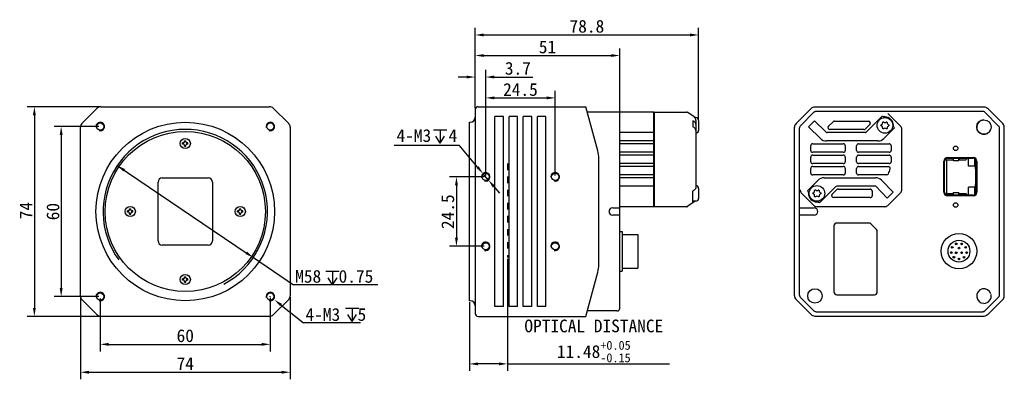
# Model space of a CAD drawing. Header units: millimetres. Extents: x 43 to 391, y 122 to 249.
import ezdxf

# ---------------------------------------------------------------- set-up
doc = ezdxf.new("R2010")
doc.units = ezdxf.units.MM
doc.header["$LTSCALE"] = 23.1
doc.header["$PDMODE"] = 3
doc.header["$PDSIZE"] = 8
doc.linetypes.add('DASHED', pattern=[0.2, 0.1, -0.1])
doc.layers.get('0').update_dxf_attribs({"linetype": 'CONTINUOUS'})
doc.layers.get('Defpoints').update_dxf_attribs({"linetype": 'CONTINUOUS'})
doc.layers.add('00_COMPONENTS', color=7, linetype='CONTINUOUS')
doc.layers.add('51__DRAFT_DIMS', color=7, linetype='CONTINUOUS')
doc.styles.get("Standard").update_dxf_attribs({"font": 'simfang.ttf'})
doc.dimstyles.new('DIMSTYLE_1', dxfattribs={"dimtxt": 3, "dimasz": 3, "dimexe": 2.5, "dimexo": 0.5, "dimgap": 0.75, "dimtad": 1, "dimdsep": 46, "dimtxsty": 'Standard', "dimblk": '_FILLED', "dimblk1": '_FILLED', "dimblk2": '_FILLED', "dimcen": 0.09, "dimclrt": 3, "dimazin": 2, "dimtp": 0.3, "dimtm": 0.3, "dimtfac": 1, "dimtofl": 0, "dimtmove": 0, "dimatfit": 3, "dimldrblk": '_FILLED', "dimfxl": 1, "dimtolj": 1, "dimarcsym": 0})
doc.dimstyles.new('DIMSTYLE_2', dxfattribs={"dimtxt": 3, "dimasz": 3, "dimexe": 2.5, "dimexo": 0.5, "dimtad": 1, "dimdsep": 46, "dimtxsty": 'Standard', "dimblk": '_FILLED', "dimblk1": '_FILLED', "dimblk2": '_FILLED', "dimcen": 0.09, "dimclrt": 3, "dimazin": 2, "dimtp": 0.3, "dimtm": 0.3, "dimtfac": 1, "dimtmove": 0, "dimatfit": 2, "dimldrblk": '_FILLED', "dimfxl": 1, "dimtolj": 1, "dimarcsym": 0})
doc.dimstyles.new('DIMSTYLE_4', dxfattribs={"dimtxt": 3, "dimasz": 3, "dimexe": 2.5, "dimexo": 0.5, "dimgap": 0.75, "dimtad": 1, "dimdec": 1, "dimdsep": 46, "dimtxsty": 'Standard', "dimblk": '_FILLED', "dimblk1": '_FILLED', "dimblk2": '_FILLED', "dimcen": 0.09, "dimclrt": 3, "dimadec": 1, "dimazin": 2, "dimtp": 0.3, "dimtm": 0.3, "dimtfac": 1, "dimtdec": 1, "dimtofl": 0, "dimtmove": 0, "dimatfit": 3, "dimldrblk": '_FILLED', "dimfxl": 1, "dimtolj": 1, "dimarcsym": 0})
doc.dimstyles.new('DIMSTYLE_5', dxfattribs={"dimtxt": 3, "dimasz": 3, "dimexe": 2.5, "dimexo": 0.5, "dimgap": 0.75, "dimtad": 1, "dimdsep": 46, "dimtxsty": 'Standard', "dimblk": '_FILLED', "dimblk1": '_FILLED', "dimblk2": '_FILLED', "dimcen": 0.09, "dimclrt": 3, "dimazin": 2, "dimtp": 0.2, "dimtm": 0.2, "dimtfac": 1, "dimtofl": 0, "dimtmove": 0, "dimatfit": 3, "dimldrblk": '_FILLED', "dimfxl": 1, "dimtolj": 1, "dimarcsym": 0})
doc.dimstyles.new('DIMSTYLE_6', dxfattribs={"dimtxt": 3, "dimasz": 3, "dimexe": 2.5, "dimexo": 0.5, "dimgap": 0.75, "dimtad": 1, "dimdec": 1, "dimdsep": 46, "dimtxsty": 'Standard', "dimblk": '_FILLED', "dimblk1": '_FILLED', "dimblk2": '_FILLED', "dimcen": 0.09, "dimclrt": 3, "dimadec": 1, "dimazin": 2, "dimtp": 0.1, "dimtm": 0.1, "dimtfac": 1, "dimtdec": 1, "dimtofl": 0, "dimtmove": 0, "dimatfit": 3, "dimldrblk": '_FILLED', "dimfxl": 1, "dimtolj": 1, "dimarcsym": 0})
doc.dimstyles.get("Standard").update_dxf_attribs({"dimtxt": 4.5, "dimasz": 3, "dimexe": 2.5, "dimexo": 0.5, "dimtad": 1, "dimdsep": 46, "dimtxsty": 'Standard', "dimblk": '_FILLED', "dimcen": 0.09, "dimclrt": 256, "dimazin": 2, "dimtp": 0.01, "dimtm": 0.01, "dimtfac": 1, "dimtofl": 0, "dimtmove": 0, "dimatfit": 3, "dimldrblk": '_FILLED', "dimfxl": 1, "dimtolj": 1, "dimarcsym": 0})

# ---------------------------------------------------------------- blocks, each defined once
blk = doc.blocks.new('_FILLED')
at = {"color": 0, "linetype": 'ByBlock'}
blk.add_solid([(0, 0), (-1, 0.17), (-1, -0.17)], dxfattribs=at)
blk = doc.blocks.new('*D1')
at = {"layer": '51__DRAFT_DIMS', "color": 3, "lineweight": -2}
for p, q in [((71.55, 218.42), (46.07, 218.42)), ((48.57, 215.42), (48.57, 147.42)), ((71.55, 144.42), (46.07, 144.42))]:
    blk.add_line(p, q, dxfattribs=at)
at = {"layer": 'Defpoints', "color": 0}
for p in [(72.05, 218.42), (48.57, 144.42), (72.05, 144.42)]:
    blk.add_point(p, dxfattribs=at)
at = {"layer": '51__DRAFT_DIMS', "color": 3, "linetype": 'ByBlock', "lineweight": -2, "xscale": 3, "yscale": 3, "zscale": 3}
for p, rotation in [((48.57, 218.42), 89.99999999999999), ((48.57, 144.42), 270)]:
    blk.add_blockref('_FILLED', p, dxfattribs=dict(at, rotation=rotation))
at = {"layer": '51__DRAFT_DIMS', "insert": (43.39, 181.74), "char_height": 4.5, "attachment_point": 2, "rotation": 90}
blk.add_mtext('\\A1;74', dxfattribs=at)
blk = doc.blocks.new('*D2')
at = {"layer": '51__DRAFT_DIMS', "color": 3, "lineweight": -2}
for p, q in [((71.3, 211.42), (55.52, 211.42)), ((58.02, 208.42), (58.02, 154.42)), ((71.3, 151.42), (55.52, 151.42))]:
    blk.add_line(p, q, dxfattribs=at)
at = {"layer": 'Defpoints', "color": 0}
for p in [(71.8, 211.42), (58.02, 151.42), (71.8, 151.42)]:
    blk.add_point(p, dxfattribs=at)
at = {"layer": '51__DRAFT_DIMS', "color": 3, "linetype": 'ByBlock', "lineweight": -2, "xscale": 3, "yscale": 3, "zscale": 3}
for p, rotation in [((58.02, 211.42), 89.99999999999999), ((58.02, 151.42), 270)]:
    blk.add_blockref('_FILLED', p, dxfattribs=dict(at, rotation=rotation))
at = {"layer": '51__DRAFT_DIMS', "insert": (52.84, 181.39), "char_height": 4.5, "attachment_point": 2, "rotation": 90}
blk.add_mtext('\\A1;60', dxfattribs=at)
blk = doc.blocks.new('*D3')
at = {"layer": '51__DRAFT_DIMS', "color": 3, "lineweight": -2}
for p, q in [((71.79, 150.7), (71.79, 132.05)), ((131.8, 150.92), (131.8, 132.05)), ((74.79, 134.55), (128.8, 134.55))]:
    blk.add_line(p, q, dxfattribs=at)
at = {"layer": 'Defpoints', "color": 0}
for p in [(71.79, 151.2), (131.8, 151.42), (131.8, 134.55)]:
    blk.add_point(p, dxfattribs=at)
at = {"layer": '51__DRAFT_DIMS', "color": 3, "linetype": 'ByBlock', "lineweight": -2, "xscale": 3, "yscale": 3, "zscale": 3, "rotation": 180}
blk.add_blockref('_FILLED', (71.79, 134.55), dxfattribs=at)
at = {"layer": '51__DRAFT_DIMS', "color": 3, "linetype": 'ByBlock', "lineweight": -2, "xscale": 3, "yscale": 3, "zscale": 3}
blk.add_blockref('_FILLED', (131.8, 134.55), dxfattribs=at)
at = {"layer": '51__DRAFT_DIMS', "color": 3, "insert": (101.8, 139.85), "char_height": 3, "attachment_point": 2}
blk.add_mtext('\\A1;{\\H1.5x;\\C0;60}', dxfattribs=at)
blk = doc.blocks.new('*D4')
at = {"layer": '51__DRAFT_DIMS', "color": 3, "lineweight": -2}
for p, q in [((64.8, 151.16), (64.8, 122.2)), ((138.8, 151.16), (138.8, 122.2)), ((67.8, 124.7), (135.8, 124.7))]:
    blk.add_line(p, q, dxfattribs=at)
at = {"layer": 'Defpoints', "color": 0}
for p in [(64.8, 151.66), (138.8, 151.66), (138.8, 124.7)]:
    blk.add_point(p, dxfattribs=at)
at = {"layer": '51__DRAFT_DIMS', "color": 3, "linetype": 'ByBlock', "lineweight": -2, "xscale": 3, "yscale": 3, "zscale": 3, "rotation": 180}
blk.add_blockref('_FILLED', (64.8, 124.7), dxfattribs=at)
at = {"layer": '51__DRAFT_DIMS', "color": 3, "linetype": 'ByBlock', "lineweight": -2, "xscale": 3, "yscale": 3, "zscale": 3}
blk.add_blockref('_FILLED', (138.8, 124.7), dxfattribs=at)
at = {"layer": '51__DRAFT_DIMS', "color": 3, "insert": (101.8, 130.01), "char_height": 3, "attachment_point": 2}
blk.add_mtext('\\A1;{\\A1;\\H1.5x;\\C0;74}', dxfattribs=at)
blk = doc.blocks.new('*D5')
at = {"layer": '51__DRAFT_DIMS', "color": 0, "lineweight": -2}
for p, q in [((77.79, 197.67), (123.34, 166.84)), ((125.82, 165.16), (139.95, 155.6)), ((169.74, 155.6), (139.95, 155.6))]:
    blk.add_line(p, q, dxfattribs=at)
at = {"layer": 'Defpoints', "color": 0}
for p in [(77.79, 197.67), (125.82, 165.16)]:
    blk.add_point(p, dxfattribs=at)
at = {"layer": '51__DRAFT_DIMS', "color": 0, "linetype": 'ByBlock', "lineweight": -2, "xscale": 3, "yscale": 3, "zscale": 3}
for p, rotation in [((77.79, 197.67), 145.9072370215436), ((125.82, 165.16), 325.9072370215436)]:
    blk.add_blockref('_FILLED', p, dxfattribs=dict(at, rotation=rotation))
at = {"layer": '51__DRAFT_DIMS', "color": 3, "insert": (140.58, 160.8), "char_height": 3, "attachment_point": 1}
blk.add_mtext('\\A1;{\\H1.5x;\\C256;M\\A1;58  0.75}', dxfattribs=at)
blk = doc.blocks.new('*D7')
at = {"layer": '51__DRAFT_DIMS', "color": 3, "lineweight": -2}
for p, q in [((204.07, 217.92), (204.07, 238.98)), ((207.07, 236.48), (252.09, 236.48)), ((255.09, 211.72), (255.09, 238.98))]:
    blk.add_line(p, q, dxfattribs=at)
at = {"layer": 'Defpoints', "color": 0}
for p in [(255.09, 236.48), (204.07, 217.42), (255.09, 211.22)]:
    blk.add_point(p, dxfattribs=at)
at = {"layer": '51__DRAFT_DIMS', "color": 3, "linetype": 'ByBlock', "lineweight": -2, "xscale": 3, "yscale": 3, "zscale": 3, "rotation": 180}
blk.add_blockref('_FILLED', (204.07, 236.48), dxfattribs=at)
at = {"layer": '51__DRAFT_DIMS', "color": 3, "linetype": 'ByBlock', "lineweight": -2, "xscale": 3, "yscale": 3, "zscale": 3}
blk.add_blockref('_FILLED', (255.09, 236.48), dxfattribs=at)
at = {"layer": '51__DRAFT_DIMS', "color": 3, "insert": (229.58, 241.78), "char_height": 3, "attachment_point": 2}
blk.add_mtext('\\A1;{{\\H1.5x;\\C0;51}}', dxfattribs=at)
blk = doc.blocks.new('*D8')
at = {"layer": '51__DRAFT_DIMS', "color": 3, "lineweight": -2}
for p, q in [((204.07, 217.92), (204.07, 246.24)), ((207.07, 243.74), (279.89, 243.74)), ((282.89, 214.07), (282.89, 246.24))]:
    blk.add_line(p, q, dxfattribs=at)
at = {"layer": 'Defpoints', "color": 0}
for p in [(282.89, 243.74), (204.07, 217.42), (282.89, 213.57)]:
    blk.add_point(p, dxfattribs=at)
at = {"layer": '51__DRAFT_DIMS', "color": 3, "linetype": 'ByBlock', "lineweight": -2, "xscale": 3, "yscale": 3, "zscale": 3}
for p, rotation in [((204.07, 243.74), 179.9999958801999), ((282.89, 243.74), 359.9999958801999)]:
    blk.add_blockref('_FILLED', p, dxfattribs=dict(at, rotation=rotation))
at = {"layer": '51__DRAFT_DIMS', "color": 3, "insert": (243.48, 249.06), "char_height": 3, "attachment_point": 2, "rotation": 360}
blk.add_mtext('\\A1;{{\\H1.5x;\\C256;78.8}}', dxfattribs=at)
blk = doc.blocks.new('*D10')
at = {"layer": '51__DRAFT_DIMS', "color": 0, "lineweight": -2}
for p, q in [((207.29, 193.67), (194.97, 193.67)), ((197.47, 190.67), (197.47, 172.17)), ((207.29, 169.17), (194.97, 169.17))]:
    blk.add_line(p, q, dxfattribs=at)
at = {"layer": 'Defpoints', "color": 0}
for p in [(207.79, 193.67), (197.47, 169.17), (207.79, 169.17)]:
    blk.add_point(p, dxfattribs=at)
at = {"layer": '51__DRAFT_DIMS', "color": 0, "linetype": 'ByBlock', "lineweight": -2, "xscale": 3, "yscale": 3, "zscale": 3}
for p, rotation in [((197.47, 193.67), 90), ((197.47, 169.17), 270)]:
    blk.add_blockref('_FILLED', p, dxfattribs=dict(at, rotation=rotation))
at = {"layer": '51__DRAFT_DIMS', "color": 3, "insert": (192.14, 181.36), "char_height": 3, "attachment_point": 2, "rotation": 90}
blk.add_mtext('\\A1;{{\\H1.5x;24.5}}', dxfattribs=at)
blk = doc.blocks.new('*D11')
at = {"layer": '51__DRAFT_DIMS', "color": 3, "lineweight": -2}
for p, q in [((204.07, 217.92), (204.07, 231.39)), ((207.79, 194.17), (207.79, 231.39)), ((201.07, 228.89), (198.07, 228.89)), ((210.79, 228.89), (224.4, 228.89))]:
    blk.add_line(p, q, dxfattribs=at)
at = {"layer": 'Defpoints', "color": 0}
for p in [(207.79, 228.89), (204.07, 217.42), (207.79, 193.67)]:
    blk.add_point(p, dxfattribs=at)
at = {"layer": '51__DRAFT_DIMS', "color": 3, "linetype": 'ByBlock', "lineweight": -2, "xscale": 3, "yscale": 3, "zscale": 3}
blk.add_blockref('_FILLED', (204.07, 228.89), dxfattribs=at)
at = {"layer": '51__DRAFT_DIMS', "color": 3, "linetype": 'ByBlock', "lineweight": -2, "xscale": 3, "yscale": 3, "zscale": 3, "rotation": 180}
blk.add_blockref('_FILLED', (207.79, 228.89), dxfattribs=at)
at = {"layer": '51__DRAFT_DIMS', "color": 3, "insert": (214.54, 234.22), "char_height": 3, "attachment_point": 1}
blk.add_mtext('\\A1;{{\\H1.5x;3.7}}', dxfattribs=at)
blk = doc.blocks.new('*D14')
at = {"layer": '51__DRAFT_DIMS', "color": 0, "lineweight": -2}
for p, q in [((215.44, 164.76), (215.44, 125.15)), ((202.06, 149.42), (202.06, 125.15)), ((212.44, 127.65), (205.06, 127.65)), ((215.44, 127.65), (272.66, 127.65))]:
    blk.add_line(p, q, dxfattribs=at)
at = {"layer": 'Defpoints', "color": 0}
for p in [(215.44, 165.26), (202.06, 149.92), (202.06, 127.65)]:
    blk.add_point(p, dxfattribs=at)
at = {"layer": '51__DRAFT_DIMS', "color": 0, "linetype": 'ByBlock', "lineweight": -2, "xscale": 3, "yscale": 3, "zscale": 3, "rotation": 180}
blk.add_blockref('_FILLED', (202.06, 127.65), dxfattribs=at)
at = {"layer": '51__DRAFT_DIMS', "color": 0, "linetype": 'ByBlock', "lineweight": -2, "xscale": 3, "yscale": 3, "zscale": 3}
blk.add_blockref('_FILLED', (215.44, 127.65), dxfattribs=at)
at = {"layer": '51__DRAFT_DIMS', "insert": (245.92, 135.76), "char_height": 4.5, "attachment_point": 5}
blk.add_mtext('\\A1;OPTICAL DISTANCE\\P11.48{{\\H0.7x;\\S+0.05^ -0.15;}}', dxfattribs=at)
blk = doc.blocks.new('*D15')
at = {"layer": '51__DRAFT_DIMS', "color": 3, "lineweight": -2}
for p, q in [((207.79, 194.17), (207.79, 224.03)), ((232.29, 194.17), (232.29, 224.03)), ((210.79, 221.53), (229.29, 221.53))]:
    blk.add_line(p, q, dxfattribs=at)
at = {"layer": 'Defpoints', "color": 0}
for p in [(232.29, 221.53), (207.79, 193.67), (232.29, 193.67)]:
    blk.add_point(p, dxfattribs=at)
at = {"layer": '51__DRAFT_DIMS', "color": 3, "linetype": 'ByBlock', "lineweight": -2, "xscale": 3, "yscale": 3, "zscale": 3, "rotation": 180}
blk.add_blockref('_FILLED', (207.79, 221.53), dxfattribs=at)
at = {"layer": '51__DRAFT_DIMS', "color": 3, "linetype": 'ByBlock', "lineweight": -2, "xscale": 3, "yscale": 3, "zscale": 3}
blk.add_blockref('_FILLED', (232.29, 221.53), dxfattribs=at)
at = {"layer": '51__DRAFT_DIMS', "insert": (220.04, 224.45), "char_height": 4.5, "attachment_point": 5}
blk.add_mtext('\\A1;24.5', dxfattribs=at)

msp = doc.modelspace()

# ---------------------------------------------------------------- linework, layer by layer
at = {"color": 3}
for p, q in [((189.355, 210.295), (194.084, 210.295)), ((191.72, 210.295), (191.72, 205.558)), ((191.72, 205.558), (190.155, 208.011)), ((191.72, 205.558), (193.284, 208.011)), ((151.407, 160.334), (156.136, 160.334)), ((153.771, 160.334), (153.771, 155.598)), ((153.771, 155.598), (152.207, 158.051)), ((153.771, 155.598), (155.336, 158.051)), ((158.33, 147.333), (163.059, 147.333)), ((160.695, 147.333), (160.695, 142.597)), ((160.695, 142.597), (159.13, 145.05)), ((160.695, 142.597), (162.259, 145.05))]:
    msp.add_line(p, q, dxfattribs=at)
for p, q in [((372.469, 199.703), (372.789, 199.703)), ((375.009, 199.703), (374.689, 199.703))]:
    msp.add_line(p, q)
for centre in [(383.534, 211.218), (323.934, 151.618)]:
    msp.add_circle(centre, 2.55)
at = {"color": 252}
for centre in [(71.805, 211.418), (131.805, 211.418), (207.794, 193.668), (232.294, 193.668), (207.794, 169.168), (232.294, 169.168), (71.805, 151.418), (131.805, 151.418)]:
    msp.add_arc(centre, 1.5, 255, 195, dxfattribs=at)
at = {"color": 4}
msp.add_solid([(72.589, 172.797), (72.589, 172.797), (72.589, 172.797)], dxfattribs=at)
at = {"layer": '00_COMPONENTS', "color": 7}
for p, q in [((65.332, 212.445), (70.777, 217.89)), ((72.05, 218.418), (131.559, 218.418)), ((132.832, 217.89), (138.277, 212.445)), ((204.074, 217.418), (204.074, 145.418)), ((205.075, 218.418), (205.073, 218.418)), ((247.354, 202.789), (243.166, 218.418)), ((267.094, 216.518), (243.675, 216.518)), ((255.094, 147.318), (255.094, 216.518)), ((267.094, 216.318), (267.294, 216.518)), ((267.094, 183.118), (267.094, 216.518)), ((267.294, 183.118), (267.294, 216.518)), ((267.294, 216.518), (278.64, 216.518)), ((281.269, 214.839), (279.102, 216.371)), ((322.707, 217.89), (317.262, 212.445)), ((323.599, 216.445), (318.739, 211.585)), ((323.98, 218.418), (383.489, 218.418)), ((383.075, 216.775), (324.394, 216.775)), ((354.166, 211.586), (349.703, 216.049)), ((388.73, 211.585), (383.87, 216.445)), ((390.207, 212.445), (384.762, 217.89)), ((202.064, 149.918), (202.064, 212.918)), ((202.064, 212.918), (202.274, 212.918)), ((211.044, 147.918), (211.044, 214.918)), ((214.044, 214.918), (211.044, 214.918)), ((214.044, 147.918), (214.044, 214.918)), ((216.044, 147.918), (216.044, 214.918)), ((219.044, 214.918), (216.044, 214.918)), ((219.044, 147.918), (219.044, 214.918)), ((221.044, 147.918), (221.044, 214.918)), ((224.044, 214.918), (221.044, 214.918)), ((224.044, 147.918), (224.044, 214.918)), ((226.044, 147.918), (226.044, 214.918)), ((229.044, 214.918), (226.044, 214.918)), ((229.044, 147.918), (229.044, 214.918)), ((280.894, 213.464), (280.894, 211.343)), ((281.309, 213.171), (280.894, 213.464)), ((281.894, 214.568), (281.563, 214.568)), ((281.894, 213.588), (281.894, 213.628)), ((281.894, 213.573), (281.894, 189.996)), ((282.894, 213.568), (282.894, 210.068)), ((323.809, 213.464), (321.688, 211.343)), ((327.751, 209.523), (323.809, 213.464)), ((328.714, 211.513), (330.314, 213.113)), ((330.809, 213.318), (342.788, 213.318)), ((343.282, 212.123), (341.682, 210.523)), ((342.097, 209.523), (347.636, 215.062)), ((64.805, 151.663), (64.805, 211.172)), ((138.805, 211.172), (138.805, 151.663)), ((255.094, 206.318), (255.094, 209.318)), ((267.094, 209.318), (255.094, 209.318)), ((281.309, 211.05), (280.894, 211.343)), ((316.734, 151.663), (316.734, 211.172)), ((318.41, 210.79), (318.41, 152.045)), ((325.834, 207.196), (321.688, 211.343)), ((341.764, 209.318), (328.246, 209.318)), ((341.188, 210.318), (329.209, 210.318)), ((348.256, 207.196), (351.991, 210.932)), ((351.991, 210.932), (351.849, 211.074)), ((354.634, 189.18), (354.634, 210.455)), ((389.059, 152.045), (389.059, 210.79)), ((390.734, 151.663), (390.734, 211.172)), ((100.855, 205.168), (100.855, 205.668)), ((101.255, 205.668), (100.855, 205.668)), ((101.255, 205.168), (100.855, 205.168)), ((101.555, 205.968), (101.555, 206.368)), ((101.555, 206.368), (102.055, 206.368)), ((102.055, 205.968), (102.055, 206.368)), ((102.755, 205.668), (102.355, 205.668)), ((102.755, 205.168), (102.355, 205.168)), ((102.755, 205.168), (102.755, 205.668)), ((267.094, 206.318), (255.094, 206.318)), ((255.094, 202.318), (255.094, 205.318)), ((267.094, 205.318), (255.094, 205.318)), ((323.134, 205.318), (333.934, 205.318)), ((346.134, 206.318), (327.956, 206.318)), ((339.334, 205.318), (350.134, 205.318)), ((101.555, 204.468), (101.555, 204.868)), ((101.555, 204.468), (102.055, 204.468)), ((102.055, 204.468), (102.055, 204.868)), ((267.094, 202.318), (255.094, 202.318)), ((322.434, 203.018), (322.434, 204.618)), ((333.934, 202.318), (323.134, 202.318)), ((334.634, 204.618), (334.634, 203.018)), ((338.634, 203.018), (338.634, 204.618)), ((350.134, 202.318), (339.334, 202.318)), ((350.834, 204.618), (350.834, 203.018)), ((247.694, 162.634), (247.694, 200.201)), ((255.094, 198.318), (255.094, 201.318)), ((267.094, 201.318), (255.094, 201.318)), ((267.094, 198.318), (255.094, 198.318)), ((322.434, 199.018), (322.434, 200.618)), ((323.134, 201.318), (333.934, 201.318)), ((333.934, 198.318), (323.134, 198.318)), ((334.634, 200.618), (334.634, 199.018)), ((338.634, 199.018), (338.634, 200.618)), ((339.334, 201.318), (350.134, 201.318)), ((350.134, 198.318), (339.334, 198.318)), ((350.834, 200.618), (350.834, 199.018)), ((369.394, 188.218), (369.394, 199.218)), ((369.694, 188.218), (369.694, 199.218)), ((370.045, 199.977), (370.319, 199.703)), ((370.319, 199.703), (370.319, 187.763)), ((370.319, 199.703), (372.469, 199.703)), ((370.694, 200.518), (379.784, 200.518)), ((370.694, 200.218), (379.784, 200.218)), ((372.789, 199.283), (372.789, 200.218)), ((374.689, 199.283), (372.789, 199.283)), ((374.689, 199.283), (374.689, 200.218)), ((375.009, 199.703), (377.149, 199.703)), ((377.149, 199.703), (377.579, 200.133)), ((378.079, 197.403), (378.079, 200.218)), ((380.379, 197.403), (380.379, 200.021)), ((380.529, 196.495), (380.529, 199.885)), ((380.784, 199.218), (380.784, 188.218)), ((381.084, 199.218), (381.084, 188.218)), ((255.094, 194.318), (255.094, 197.318)), ((267.094, 197.318), (255.094, 197.318)), ((322.434, 195.018), (322.434, 196.618)), ((323.134, 197.318), (333.934, 197.318)), ((334.634, 196.618), (334.634, 195.018)), ((338.634, 195.018), (338.634, 196.618)), ((339.334, 197.318), (349.75, 197.318)), ((380.379, 197.403), (378.079, 197.403)), ((380.738, 191.323), (380.738, 196.143)), ((92.205, 171.068), (92.205, 191.768)), ((93.705, 193.268), (109.905, 193.268)), ((111.405, 191.768), (111.405, 171.068)), ((267.094, 194.318), (255.094, 194.318)), ((255.094, 190.318), (255.094, 193.318)), ((267.094, 193.318), (255.094, 193.318)), ((321.277, 188.703), (325.013, 192.439)), ((333.934, 194.318), (323.134, 194.318)), ((327.134, 193.318), (345.313, 193.318)), ((349.252, 194.318), (339.334, 194.318)), ((347.434, 192.439), (351.581, 188.293)), ((267.094, 190.318), (255.094, 190.318)), ((281.309, 188.996), (280.894, 188.703)), ((280.894, 188.703), (280.894, 188.561)), ((280.894, 184.574), (280.894, 188.561)), ((282.894, 189.568), (282.894, 186.068)), ((319.103, 188.049), (323.566, 183.586)), ((321.277, 188.703), (321.419, 188.561)), ((325.633, 184.574), (331.172, 190.113)), ((329.986, 187.513), (331.586, 189.113)), ((345.359, 190.322), (331.667, 190.318)), ((332.081, 189.318), (343.434, 189.318)), ((344.123, 188.734), (343.899, 189.139)), ((344.134, 188.618), (344.134, 187.018)), ((349.459, 186.171), (345.359, 190.322)), ((349.459, 186.171), (351.581, 188.293)), ((354.166, 188.049), (349.703, 183.586)), ((370.319, 187.763), (370.028, 187.472)), ((370.319, 187.763), (372.789, 187.763)), ((372.789, 187.218), (372.789, 188.183)), ((372.789, 188.183), (374.689, 188.183)), ((374.689, 187.218), (374.689, 188.183)), ((374.689, 187.763), (377.149, 187.763)), ((377.149, 187.763), (377.579, 187.333)), ((378.079, 187.218), (378.079, 190.063)), ((380.379, 190.063), (378.079, 190.063)), ((380.379, 187.414), (380.379, 190.063)), ((380.529, 187.55), (380.529, 190.972)), ((281.269, 184.797), (279.102, 183.264)), ((281.894, 185.068), (280.894, 185.068)), ((343.434, 186.318), (330.481, 186.318)), ((379.784, 187.218), (370.694, 187.218)), ((379.784, 186.918), (370.694, 186.918)), ((81.855, 181.668), (81.455, 181.668)), ((81.455, 181.168), (81.455, 181.668)), ((81.855, 181.168), (81.455, 181.168)), ((82.155, 182.368), (82.655, 182.368)), ((82.155, 181.968), (82.155, 182.368)), ((82.155, 180.468), (82.155, 180.868)), ((82.655, 181.968), (82.655, 182.368)), ((82.655, 180.468), (82.655, 180.868)), ((83.355, 181.668), (82.955, 181.668)), ((83.355, 181.168), (82.955, 181.168)), ((83.355, 181.168), (83.355, 181.668)), ((120.255, 181.168), (120.255, 181.668)), ((120.655, 181.668), (120.255, 181.668)), ((120.655, 181.168), (120.255, 181.168)), ((120.955, 181.968), (120.955, 182.368)), ((120.955, 182.368), (121.455, 182.368)), ((120.955, 180.468), (120.955, 180.868)), ((121.455, 181.968), (121.455, 182.368)), ((121.455, 180.468), (121.455, 180.868)), ((122.155, 181.668), (121.755, 181.668)), ((122.155, 181.168), (121.755, 181.168)), ((122.155, 181.168), (122.155, 181.668)), ((252.594, 182.718), (254.094, 182.718)), ((267.094, 183.118), (255.094, 183.118)), ((267.094, 183.318), (267.294, 183.118)), ((278.64, 183.118), (267.294, 183.118)), ((319.634, 182.718), (323.634, 182.718)), ((348.572, 183.118), (324.697, 183.118)), ((82.155, 180.468), (82.655, 180.468)), ((120.955, 180.468), (121.455, 180.468)), ((254.094, 180.118), (252.594, 180.118)), ((323.634, 180.118), (319.634, 180.118)), ((342.92, 177.368), (331.634, 177.368)), ((255.094, 174.418), (255.894, 174.418)), ((255.894, 174.418), (255.894, 160.418)), ((330.634, 176.368), (330.634, 153.068)), ((343.627, 177.075), (345.641, 175.061)), ((345.934, 153.068), (345.934, 174.353)), ((255.894, 173.368), (261.394, 173.368)), ((261.394, 173.367), (261.394, 161.468)), ((109.905, 169.568), (93.705, 169.568)), ((243.166, 144.418), (247.354, 160.046)), ((255.094, 160.418), (255.894, 160.418)), ((255.894, 161.468), (261.394, 161.468)), ((101.255, 157.668), (100.855, 157.668)), ((100.855, 157.168), (100.855, 157.668)), ((101.255, 157.168), (100.855, 157.168)), ((101.555, 158.368), (102.055, 158.368)), ((101.555, 157.968), (101.555, 158.368)), ((101.555, 156.468), (101.555, 156.868)), ((101.555, 156.468), (102.055, 156.468)), ((102.055, 157.968), (102.055, 158.368)), ((102.055, 156.468), (102.055, 156.868)), ((102.755, 157.668), (102.355, 157.668)), ((102.755, 157.168), (102.355, 157.168)), ((102.755, 157.168), (102.755, 157.668)), ((70.777, 144.945), (65.332, 150.39)), ((138.277, 150.39), (132.832, 144.945)), ((202.274, 149.918), (202.064, 149.918)), ((317.262, 150.39), (322.707, 144.945)), ((318.739, 151.25), (323.599, 146.39)), ((331.634, 152.068), (344.934, 152.068)), ((383.87, 146.39), (388.73, 151.25)), ((384.762, 144.945), (390.207, 150.39)), ((214.044, 147.918), (211.044, 147.918)), ((219.044, 147.918), (216.044, 147.918)), ((224.044, 147.918), (221.044, 147.918)), ((229.044, 147.918), (226.044, 147.918)), ((254.094, 146.318), (243.675, 146.318)), ((254.096, 146.318), (254.148, 146.319)), ((324.394, 146.061), (383.075, 146.061)), ((131.559, 144.418), (72.05, 144.418)), ((383.489, 144.418), (323.98, 144.418))]:
    msp.add_line(p, q, dxfattribs=at)
for points in [[(281.894, 213.628), (281.886, 213.76), (281.872, 213.87)], [(254.148, 146.319), (254.199, 146.323), (254.249, 146.33), (254.298, 146.339), (254.347, 146.35), (254.393, 146.363), (254.439, 146.379), (254.483, 146.396), (254.526, 146.416), (254.568, 146.437), (254.608, 146.459), (254.646, 146.484), (254.683, 146.509), (254.718, 146.536), (254.752, 146.564), (254.784, 146.593), (254.815, 146.624), (254.843, 146.655), (254.871, 146.687), (254.896, 146.72), (254.92, 146.753), (254.942, 146.787), (254.963, 146.822), (254.982, 146.857), (255, 146.893), (255.016, 146.929), (255.03, 146.964), (255.043, 147), (255.054, 147.036), (255.064, 147.071), (255.072, 147.105), (255.078, 147.139), (255.084, 147.172), (255.088, 147.204), (255.091, 147.235), (255.093, 147.263), (255.094, 147.288), (255.095, 147.31), (255.095, 147.318)]]:
    msp.add_lwpolyline(points, dxfattribs=at)
for centre, radius in [((101.805, 181.418), 31.5), ((71.805, 211.418), 1.25), ((131.805, 211.418), 1.25), ((348.634, 211.818), 2.75), ((101.805, 205.418), 1.8), ((373.554, 203.718), 0.8), ((207.794, 193.668), 1.25), ((207.794, 193.668), 1.25), ((232.294, 193.668), 1.25), ((324.634, 187.818), 2.75), ((373.554, 183.718), 0.8), ((82.405, 181.418), 1.8), ((121.205, 181.418), 1.8), ((374.734, 167.418), 6.262), ((207.794, 169.168), 1.25), ((207.794, 169.168), 1.25), ((232.294, 169.168), 1.25), ((374.734, 167.418), 3.85), ((373.784, 169.998), 0.3), ((375.684, 169.998), 0.3), ((372.024, 166.938), 0.3), ((372.354, 168.798), 0.3), ((373.784, 166.868), 0.3), ((374.734, 168.518), 0.3), ((375.684, 166.868), 0.3), ((377.114, 168.798), 0.3), ((377.444, 166.938), 0.3), ((372.964, 165.308), 0.3), ((374.734, 164.668), 0.3), ((376.504, 165.308), 0.3), ((101.805, 157.418), 1.8), ((71.805, 151.418), 1.25), ((131.805, 151.418), 1.25)]:
    msp.add_circle(centre, radius, dxfattribs=at)
for centre, radius, start, end in [((72.05, 216.618), 1.8, 90, 135), ((131.559, 216.618), 1.8, 45, 90), ((205.074, 217.418), 1, 90, 180), ((278.64, 215.718), 0.8, 54.73969, 90), ((278.639, 215.715), 0.803, 61.60849, 62.56571), ((278.64, 215.717), 0.801, 54.74995, 61.61262), ((278.639, 215.716), 0.802, 58.69723, 61.01045), ((278.641, 215.719), 0.798, 54.74341, 58.69931), ((66.605, 211.172), 1.8, 135.00024, 179.99976), ((137.005, 211.172), 1.8, 0, 45), ((202.274, 214.718), 1.8, 270, 0), ((280.434, 213.623), 1.474, 43.65127, 47.06831), ((280.473, 213.66), 1.42, 40.67982, 43.64617), ((280.501, 213.684), 1.383, 37.62806, 40.6784), ((280.52, 213.699), 1.359, 34.42413, 37.62658), ((280.103, 213.595), 1.791, 5.0867, 8.85785), ((279.873, 213.575), 2.022, 359.9352, 5.05084), ((281.894, 213.568), 1, 0, 90), ((318.534, 211.172), 1.8, 135, 180), ((330.809, 212.618), 0.7, 90, 135), ((342.788, 212.618), 0.7, 315, 90), ((347.351, 212.558), 0.462, 296.76577, 3.23423), ((347.327, 213.929), 1.174, 61.05956, 74.77294), ((348.634, 213.191), 0.372, 235.30431, 304.69569), ((348.634, 211.818), 3, 359.53579, 90.57453), ((349.944, 212.574), 0.488, 177.1925, 242.8075), ((383.534, 211.218), 2.55, 90, 342.48724), ((388.934, 211.172), 1.8, 0, 45), ((281.894, 210.068), 1, 270, 0), ((319.54, 210.784), 1.133, 136.43877, 139.96287), ((319.558, 210.766), 1.158, 134.99824, 136.4447), ((328.246, 210.018), 0.7, 225.00052, 270), ((329.209, 211.018), 0.7, 135, 270), ((341.188, 211.018), 0.7, 270, 315), ((341.602, 210.018), 0.7, 270, 315), ((347.445, 211.131), 0.372, 355.30431, 64.69569), ((348.634, 210.306), 0.488, 57.1925, 122.8075), ((349.917, 211.077), 0.462, 116.76577, 183.23423), ((353.034, 210.455), 1.6, 0, 45), ((387.9, 210.755), 1.174, 43.60976, 45.00276), ((387.928, 210.782), 1.134, 40.22142, 43.61841), ((101.255, 205.968), 0.3, 269.99999, 359.99999), ((101.255, 204.868), 0.3, 359.99999, 89.99999), ((102.355, 205.968), 0.3, 179.99999, 269.99999), ((102.355, 204.868), 0.3, 89.99999, 179.99999), ((323.134, 204.618), 0.7, 90, 180), ((327.956, 209.318), 3, 225.00052, 270), ((333.934, 204.618), 0.7, 0, 90), ((339.334, 204.618), 0.7, 90, 180), ((346.134, 209.318), 3, 270, 315), ((350.134, 204.618), 0.7, 0, 90), ((237.694, 200.201), 10, 0, 15), ((323.134, 203.018), 0.7, 180, 270), ((333.934, 203.018), 0.7, 270, 0), ((339.334, 203.018), 0.7, 180, 270), ((350.134, 203.018), 0.7, 270, 0), ((323.134, 200.618), 0.7, 90, 180), ((323.134, 199.018), 0.7, 180, 270), ((336.634, 199.818), 14.2, 175.81896, 176.77108), ((336.634, 199.818), 14.2, 183.22419, 184.12252), ((333.934, 200.618), 0.7, 0, 90), ((333.934, 199.018), 0.7, 270, 0), ((339.334, 200.618), 0.7, 90, 180), ((339.334, 199.018), 0.7, 180, 270), ((350.134, 200.618), 0.7, 0, 90), ((350.134, 199.018), 0.7, 270, 0), ((336.634, 199.818), 14.2, 3.2271, 4.18822), ((336.634, 199.818), 14.2, 355.82148, 356.77313), ((370.694, 199.218), 1.3, 90, 180), ((370.694, 199.218), 1, 90, 180), ((379.784, 199.218), 1.3, 0, 90), ((379.784, 199.218), 1, 0, 90), ((323.134, 196.618), 0.7, 90, 180), ((323.134, 195.018), 0.7, 180, 270), ((333.934, 196.618), 0.7, 0, 90), ((333.934, 195.018), 0.7, 270, 0), ((339.334, 196.618), 0.7, 90, 180), ((339.334, 195.018), 0.7, 180, 270), ((349.252, 195.018), 0.7, 270, 339.1725), ((349.75, 196.618), 0.7, 346.28827, 90), ((336.634, 199.818), 14.2, 339.1725, 346.28827), ((380.729, 196.495), 0.2, 179.99999, 241.47774), ((380.538, 196.143), 0.2, 359.99999, 61.47774), ((93.705, 191.768), 1.5, 90, 180), ((109.905, 191.768), 1.5, 0, 90), ((327.134, 190.318), 3, 90, 135), ((345.313, 190.318), 3, 45, 90), ((380.729, 190.972), 0.2, 118.52224, 179.99999), ((380.538, 191.323), 0.2, 298.52224, 359.99999), ((281.894, 189.568), 1, 0, 90), ((320.234, 189.18), 1.6, 180, 225), ((324.634, 187.818), 3, 179.53579, 270.57453), ((323.351, 188.558), 0.462, 296.76577, 3.23423), ((324.634, 189.191), 0.372, 235.30431, 304.69569), ((325.944, 188.574), 0.488, 177.1925, 242.8075), ((331.667, 189.618), 0.7, 90, 135), ((332.081, 188.618), 0.7, 90, 135), ((343.434, 188.618), 0.7, 0, 90), ((353.034, 189.18), 1.6, 315, 0), ((370.694, 188.218), 1.3, 180, 270), ((370.694, 188.218), 1, 180, 270), ((379.784, 188.218), 1.3, 270, 0), ((379.784, 188.218), 1, 270, 0), ((281.894, 186.068), 1, 270, 0), ((323.445, 187.131), 0.372, 355.30431, 64.69569), ((324.634, 186.306), 0.488, 57.1925, 122.8075), ((325.941, 185.706), 1.174, 241.05956, 254.77294), ((325.917, 187.077), 0.462, 116.76577, 183.23423), ((330.481, 187.018), 0.7, 135, 270), ((343.434, 187.018), 0.7, 270, 0), ((81.855, 181.968), 0.3, 269.99999, 359.99999), ((81.855, 180.868), 0.3, 359.99999, 89.99999), ((82.955, 181.968), 0.3, 179.99999, 269.99999), ((82.955, 180.868), 0.3, 89.99999, 179.99999), ((120.655, 181.968), 0.3, 269.99999, 359.99999), ((120.655, 180.868), 0.3, 359.99999, 89.99999), ((121.755, 181.968), 0.3, 179.99999, 269.99999), ((121.755, 180.868), 0.3, 89.99999, 179.99999), ((252.594, 181.418), 1.3, 90, 270), ((278.64, 183.918), 0.8, 270, 305.26031), ((278.64, 183.918), 0.8, 298.98629, 305.25189), ((324.697, 184.718), 1.6, 225.00001, 270), ((323.634, 181.418), 1.3, 270, 90), ((348.572, 184.718), 1.6, 270, 315), ((331.634, 176.368), 1, 90, 180), ((342.92, 176.368), 1, 45, 90), ((344.934, 174.353), 1, 0, 45), ((93.705, 171.068), 1.5, 180, 270), ((109.905, 171.068), 1.5, 270, 0), ((237.694, 162.634), 10, 345, 0), ((101.255, 157.968), 0.3, 269.99999, 359.99999), ((101.255, 156.868), 0.3, 359.99999, 89.99999), ((102.355, 157.968), 0.3, 179.99999, 269.99999), ((102.355, 156.868), 0.3, 89.99999, 179.99999), ((331.634, 153.068), 1, 180, 270), ((344.934, 153.068), 1, 270, 0), ((383.534, 151.618), 2.55, 17.51276, 270), ((66.605, 151.663), 1.8, 180, 225), ((137.005, 151.663), 1.8, 315.00015, 359.99985), ((202.274, 148.118), 1.8, 0, 90), ((318.534, 151.663), 1.8, 180, 225), ((319.54, 152.053), 1.134, 220.22142, 223.61841), ((319.569, 152.08), 1.174, 223.60976, 225.00276), ((383.534, 151.618), 2.6, 270, 12.85713), ((387.911, 152.069), 1.158, 314.99824, 316.4447), ((387.929, 152.052), 1.133, 316.43877, 319.96287), ((388.934, 151.663), 1.8, 315, 0), ((72.05, 146.218), 1.8, 225, 270), ((131.559, 146.218), 1.8, 270, 315), ((205.076, 145.419), 1.001, 180, 270)]:
    msp.add_arc(centre, radius, start, end, dxfattribs=at)
at = {"layer": '00_COMPONENTS', "color": 252}
msp.add_arc((101.805, 181.418), 29, 297.92532, 216.12675, dxfattribs=at)
at = {"layer": '00_COMPONENTS', "color": 7}
for points in [[(279.009, 216.428), (278.897, 216.486), (278.767, 216.518), (278.64, 216.518)], [(281.872, 213.87), (281.811, 214.265), (281.618, 214.592), (281.269, 214.839)], [(281.565, 185.067), (281.48, 184.966), (281.381, 184.876), (281.269, 184.797)]]:
    msp.add_open_spline(points, degree=3, dxfattribs=at)
for points, knots in [([(322.707, 217.89), (322.872, 218.055), (323.272, 218.324), (323.745, 218.418), (323.98, 218.418)], [0, 0, 0, 0, 0.497687, 1, 1, 1, 1]), ([(324.394, 216.775), (324.321, 216.775), (324.172, 216.76), (323.958, 216.694), (323.762, 216.59), (323.649, 216.496), (323.599, 216.445)], [0, 0, 0, 0, 0.2501336, 0.5047659, 0.7566366, 1, 1, 1, 1]), ([(383.87, 216.445), (383.765, 216.55), (383.513, 216.717), (383.218, 216.775), (383.075, 216.775)], [0, 0, 0, 0, 0.5087134, 1, 1, 1, 1]), ([(383.489, 218.418), (383.724, 218.418), (384.197, 218.324), (384.597, 218.055), (384.762, 217.89)], [0, 0, 0, 0, 0.5023144, 1, 1, 1, 1]), ([(281.894, 212.171), (281.894, 212.264), (281.867, 212.454), (281.75, 212.724), (281.56, 212.97), (281.398, 213.108), (281.309, 213.171)], [0, 0, 0, 0, 0.2316775, 0.4718882, 0.7269534, 1, 1, 1, 1]), ([(347.604, 211.468), (347.358, 211.584), (347.119, 211.81), (347.343, 212.036), (347.56, 212.146)], [0, 0, 0, 0, 0.5161674, 1, 1, 1, 1]), ([(347.813, 212.584), (347.799, 212.827), (347.883, 213.134), (348.198, 213.04), (348.422, 212.885)], [0, 0, 0, 0, 0.4838326, 1, 1, 1, 1]), ([(348.604, 214.818), (348.483, 214.816), (348.3, 214.829), (348.063, 214.882), (347.949, 214.927), (347.895, 214.956)], [0, 0, 0, 0, 0.4998262, 0.7499306, 1, 1, 1, 1]), ([(348.846, 212.885), (349.071, 213.04), (349.383, 213.133), (349.468, 212.832), (349.457, 212.598)], [0, 0, 0, 0, 0.5207666, 1, 1, 1, 1]), ([(349.721, 212.14), (349.93, 212.032), (350.141, 211.816), (349.926, 211.599), (349.709, 211.49)], [0, 0, 0, 0, 0.4953946, 1, 1, 1, 1]), ([(281.894, 210.05), (281.894, 210.143), (281.867, 210.333), (281.75, 210.603), (281.56, 210.849), (281.398, 210.987), (281.309, 211.05)], [0, 0, 0, 0, 0.2316775, 0.4718882, 0.7269534, 1, 1, 1, 1]), ([(318.672, 211.513), (318.588, 211.412), (318.456, 211.181), (318.41, 210.919), (318.41, 210.79)], [0, 0, 0, 0, 0.5043217, 1, 1, 1, 1]), ([(348.37, 210.716), (348.173, 210.588), (347.869, 210.512), (347.794, 210.829), (347.816, 211.101)], [0, 0, 0, 0, 0.4792334, 1, 1, 1, 1]), ([(349.456, 211.051), (349.47, 210.808), (349.389, 210.514), (349.096, 210.588), (348.899, 210.716)], [0, 0, 0, 0, 0.5046054, 1, 1, 1, 1]), ([(351.849, 211.074), (351.76, 211.164), (351.655, 211.412), (351.633, 211.666), (351.634, 211.793)], [0, 0, 0, 0, 0.4981492, 1, 1, 1, 1]), ([(389.059, 210.79), (389.059, 210.922), (389.012, 211.185), (388.878, 211.416), (388.794, 211.515)], [0, 0, 0, 0, 0.5047637, 1, 1, 1, 1]), ([(281.894, 189.996), (281.894, 189.903), (281.867, 189.713), (281.75, 189.443), (281.56, 189.197), (281.398, 189.059), (281.309, 188.996)], [0, 0, 0, 0, 0.231678, 0.4718891, 0.7269541, 1, 1, 1, 1]), ([(321.419, 188.561), (321.509, 188.472), (321.614, 188.223), (321.635, 187.97), (321.634, 187.842)], [0, 0, 0, 0, 0.4981492, 1, 1, 1, 1]), ([(323.604, 187.468), (323.358, 187.584), (323.119, 187.81), (323.343, 188.036), (323.56, 188.146)], [0, 0, 0, 0, 0.5161674, 1, 1, 1, 1]), ([(323.813, 188.584), (323.799, 188.827), (323.883, 189.134), (324.198, 189.04), (324.422, 188.885)], [0, 0, 0, 0, 0.4838326, 1, 1, 1, 1]), ([(324.846, 188.885), (325.071, 189.04), (325.383, 189.133), (325.468, 188.832), (325.457, 188.598)], [0, 0, 0, 0, 0.5207666, 1, 1, 1, 1]), ([(325.721, 188.14), (325.93, 188.032), (326.141, 187.816), (325.926, 187.599), (325.709, 187.49)], [0, 0, 0, 0, 0.4953946, 1, 1, 1, 1]), ([(324.37, 186.716), (324.173, 186.588), (323.869, 186.512), (323.794, 186.829), (323.816, 187.101)], [0, 0, 0, 0, 0.4792334, 1, 1, 1, 1]), ([(324.664, 184.818), (324.786, 184.819), (324.969, 184.807), (325.206, 184.753), (325.32, 184.708), (325.373, 184.679)], [0, 0, 0, 0, 0.4998262, 0.7499306, 1, 1, 1, 1]), ([(325.456, 187.051), (325.47, 186.808), (325.389, 186.514), (325.096, 186.588), (324.899, 186.716)], [0, 0, 0, 0, 0.5046054, 1, 1, 1, 1]), ([(254.094, 182.718), (254.159, 182.717), (254.287, 182.717), (254.472, 182.718), (254.643, 182.718), (254.773, 182.718), (254.865, 182.718), (254.923, 182.718), (254.974, 182.718), (255.015, 182.718), (255.045, 182.718), (255.064, 182.718), (255.075, 182.717), (255.083, 182.717), (255.089, 182.717), (255.092, 182.718), (255.094, 182.717), (255.094, 182.718)], [0, 0, 0, 0, 0.194922, 0.3827235, 0.5555755, 0.7070635, 0.7729868, 0.8314535, 0.8818875, 0.923852, 0.9569203, 0.9699999, 0.9807432, 0.9891315, 0.995146, 0.9987695, 1, 1, 1, 1]), ([(318.634, 182.718), (318.634, 182.717), (318.637, 182.718), (318.64, 182.717), (318.646, 182.718), (318.654, 182.717), (318.665, 182.718), (318.684, 182.718), (318.713, 182.718), (318.755, 182.718), (318.806, 182.718), (318.864, 182.718), (318.956, 182.718), (319.086, 182.718), (319.257, 182.718), (319.442, 182.717), (319.569, 182.717), (319.634, 182.718)], [0, 0, 0, 0, 0.0012279, 0.0048517, 0.0108669, 0.0192559, 0.0299998, 0.0430798, 0.0761492, 0.1181157, 0.1685514, 0.2270188, 0.2929436, 0.4444341, 0.617286, 0.8050812, 1, 1, 1, 1]), ([(255.094, 180.118), (255.094, 180.118), (255.092, 180.118), (255.089, 180.118), (255.083, 180.118), (255.075, 180.118), (255.064, 180.118), (255.045, 180.118), (255.015, 180.118), (254.974, 180.118), (254.923, 180.118), (254.865, 180.118), (254.773, 180.118), (254.643, 180.118), (254.472, 180.117), (254.287, 180.118), (254.159, 180.118), (254.094, 180.118)], [0, 0, 0, 0, 0.0012278, 0.0048516, 0.0108668, 0.0192558, 0.0299998, 0.0430799, 0.0761493, 0.118116, 0.1685519, 0.2270194, 0.2929443, 0.4444353, 0.6172873, 0.8050817, 1, 1, 1, 1]), ([(319.634, 180.118), (319.569, 180.118), (319.442, 180.118), (319.257, 180.118), (319.086, 180.118), (318.956, 180.118), (318.864, 180.118), (318.806, 180.118), (318.755, 180.118), (318.713, 180.118), (318.684, 180.118), (318.665, 180.118), (318.654, 180.118), (318.646, 180.118), (318.64, 180.118), (318.637, 180.118), (318.634, 180.118), (318.634, 180.118)], [0, 0, 0, 0, 0.1949221, 0.3827239, 0.5555761, 0.707064, 0.7729871, 0.8314539, 0.8818877, 0.923852, 0.9569202, 0.9699997, 0.980743, 0.9891312, 0.9951456, 0.9987691, 1, 1, 1, 1]), ([(318.41, 152.045), (318.41, 151.913), (318.457, 151.65), (318.591, 151.419), (318.674, 151.32)], [0, 0, 0, 0, 0.5047637, 1, 1, 1, 1]), ([(388.796, 151.323), (388.881, 151.423), (389.013, 151.654), (389.059, 151.916), (389.059, 152.045)], [0, 0, 0, 0, 0.5043217, 1, 1, 1, 1]), ([(323.599, 146.39), (323.704, 146.285), (323.955, 146.118), (324.25, 146.061), (324.394, 146.061)], [0, 0, 0, 0, 0.5087134, 1, 1, 1, 1]), ([(383.075, 146.061), (383.148, 146.061), (383.297, 146.075), (383.511, 146.142), (383.706, 146.246), (383.819, 146.34), (383.87, 146.39)], [0, 0, 0, 0, 0.2501336, 0.5047659, 0.7566366, 1, 1, 1, 1]), ([(323.98, 144.418), (323.745, 144.418), (323.272, 144.511), (322.872, 144.78), (322.707, 144.945)], [0, 0, 0, 0, 0.5023144, 1, 1, 1, 1]), ([(384.762, 144.945), (384.597, 144.78), (384.197, 144.511), (383.724, 144.418), (383.489, 144.418)], [0, 0, 0, 0, 0.497687, 1, 1, 1, 1])]:
    msp.add_open_spline(points, degree=3, knots=knots, dxfattribs=at)
at = {"layer": '51__DRAFT_DIMS'}
for p, q in [((205.075, 218.418), (243.166, 218.418)), ((205.076, 144.418), (243.166, 144.418))]:
    msp.add_line(p, q, dxfattribs=at)
at = {"layer": '51__DRAFT_DIMS', "color": 3}
for p, q in [((175.463, 204.899), (198.372, 204.899)), ((204.902, 197.115), (198.372, 204.899)), ((208.759, 192.519), (206.83, 194.817)), ((210.687, 190.22), (212.615, 187.922)), ((135.604, 148.403), (143.472, 142.162)), ((163.631, 142.162), (143.472, 142.162))]:
    msp.add_line(p, q, dxfattribs=at)
at = {"layer": '51__DRAFT_DIMS', "linetype": 'DASHED'}
msp.add_line((215.444, 198.354), (215.444, 165.255), dxfattribs=at)
at = {"layer": '51__DRAFT_DIMS', "color": 4}
for p, q in [((131.715, 151.418), (131.895, 151.418)), ((131.805, 151.328), (131.805, 151.508))]:
    msp.add_line(p, q, dxfattribs=at)
at = {"layer": '51__DRAFT_DIMS'}
msp.add_circle((101.805, 181.418), 28.25, dxfattribs=at)

# ---------------------------------------------------------------- block references
at = {"layer": '51__DRAFT_DIMS', "color": 3, "xscale": 3, "yscale": 3, "zscale": 3}
for p, rotation in [((206.83, 194.817), 309.9940237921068), ((208.759, 192.519), 129.9940237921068)]:
    msp.add_blockref('_FILLED', p, dxfattribs=dict(at, rotation=rotation))
at = {"layer": '51__DRAFT_DIMS', "color": 4, "xscale": 3, "yscale": 3, "zscale": 3, "rotation": 141.5737081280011}
msp.add_blockref('_FILLED', (133.254, 150.268), dxfattribs=at)

# ---------------------------------------------------------------- texts
at = {"layer": '51__DRAFT_DIMS', "insert": (197.747, 210.487), "char_height": 4.5, "attachment_point": 3}
msp.add_mtext('\\A1;4-M3  4', dxfattribs=at)
at = {"layer": '51__DRAFT_DIMS', "color": 3, "insert": (144.214, 147.338), "char_height": 4.5, "attachment_point": 1}
msp.add_mtext('\\A1;{\\C256;4-M3  5}', dxfattribs=at)

# ---------------------------------------------------------------- dimensions: what is measured, and where the dimension line sits
at = {"layer": '51__DRAFT_DIMS'}
dim = msp.add_linear_dim(base=(282.894, 243.736), p1=(204.074, 217.418), p2=(282.894, 213.568), angle=360, text='{{\\H1.5x;\\C256;<>}}', dimstyle='DIMSTYLE_4', override={"dimclrd": 3, "dimclre": 3}, dxfattribs=at)
dim.commit()
dim.dimension.update_dxf_attribs({"geometry": '*D8', "text_midpoint": (243.484, 243.736), "dimtype": 160})
for base, p1, p2, text, dimstyle, override, picture, middle in [((255.094, 236.483), (204.074, 217.418), (255.094, 211.218), '{{\\H1.5x;\\C0;<>}}', 'DIMSTYLE_4', {"dimclrd": 3, "dimclre": 3}, '*D7', (229.584, 236.483)), ((207.794, 228.888), (204.074, 217.418), (207.794, 193.668), '{{\\H1.5x;<>}}', 'DIMSTYLE_6', {"dimclrd": 3, "dimclre": 3}, '*D11', (219.096, 228.888)), ((138.805, 124.704), (64.805, 151.663), (138.805, 151.663), '{\\A1;\\H1.5x;\\C0;<>}', 'DIMSTYLE_1', {"dimtxsty": 'Standard', "dimclrd": 3, "dimclre": 3}, '*D4', (101.805, 124.704)), ((131.805, 134.547), (71.785, 151.199), (131.805, 151.418), '{\\H1.5x;\\C0;60}', 'DIMSTYLE_1', {"dimtxsty": 'Standard', "dimclrd": 3, "dimclre": 3}, '*D3', (101.795, 134.547))]:
    dim = msp.add_linear_dim(base=base, p1=p1, p2=p2, text=text, dimstyle=dimstyle, override=override, dxfattribs=at)
    dim.commit()
    dim.dimension.update_dxf_attribs({"geometry": picture, "text_midpoint": middle, "dimtype": 160})
dim = msp.add_linear_dim(base=(232.294, 221.534), p1=(207.794, 193.668), p2=(232.294, 193.668), dimstyle='Standard', override={"dimclrd": 3, "dimclre": 3}, dxfattribs=at)
dim.commit()
dim.dimension.update_dxf_attribs({"geometry": '*D15', "text_midpoint": (220.044, 221.534), "dimtype": 160})
for base, p1, p2, picture, middle in [((48.566, 144.418), (72.05, 218.418), (72.05, 144.418), '*D1', (48.566, 181.742)), ((58.019, 151.418), (71.805, 211.418), (71.805, 151.418), '*D2', (58.019, 181.385))]:
    dim = msp.add_linear_dim(base=base, p1=p1, p2=p2, angle=270, dimstyle='Standard', override={"dimclrd": 3, "dimclre": 3}, dxfattribs=at)
    dim.commit()
    dim.dimension.update_dxf_attribs({"geometry": picture, "text_midpoint": middle, "dimtype": 160})
at = {"layer": '51__DRAFT_DIMS', "color": 3}
dim = msp.add_diameter_dim_2p(p1=(77.789, 197.673), p2=(125.82, 165.162), text='{\\H1.5x;\\C256;M\\A1;<>  0.75}', dimstyle='DIMSTYLE_2', override={"dimtih": 1, "dimtoh": 1, "dimpost": '<>', "dimtxsty": 'Standard'}, dxfattribs=at)
dim.commit()
dim.dimension.update_dxf_attribs({"geometry": '*D5', "text_midpoint": (155.156, 155.598), "dimtype": 163})
dim = msp.add_linear_dim(base=(197.471, 169.168), p1=(207.794, 193.668), p2=(207.794, 169.168), angle=270, text='{{\\H1.5x;<>}}', dimstyle='DIMSTYLE_5', dxfattribs=at)
dim.commit()
dim.dimension.update_dxf_attribs({"geometry": '*D10', "text_midpoint": (197.471, 181.356), "dimtype": 160})
at = {"layer": '51__DRAFT_DIMS', "color": 4}
dim = msp.add_linear_dim(base=(202.064, 127.649), p1=(215.444, 165.255), p2=(202.064, 149.918), text='OPTICAL DISTANCE\\P11.48{{\\H0.7x;\\S+0.05^ -0.15;}}', dimstyle='Standard', override={"dimtxsty": 'Standard', "dimldrblk": '_FILLED'}, dxfattribs=at)
dim.commit()
dim.dimension.update_dxf_attribs({"geometry": '*D14', "text_midpoint": (245.922, 127.649), "dimtype": 160})

doc.saveas('drawing.dxf')
